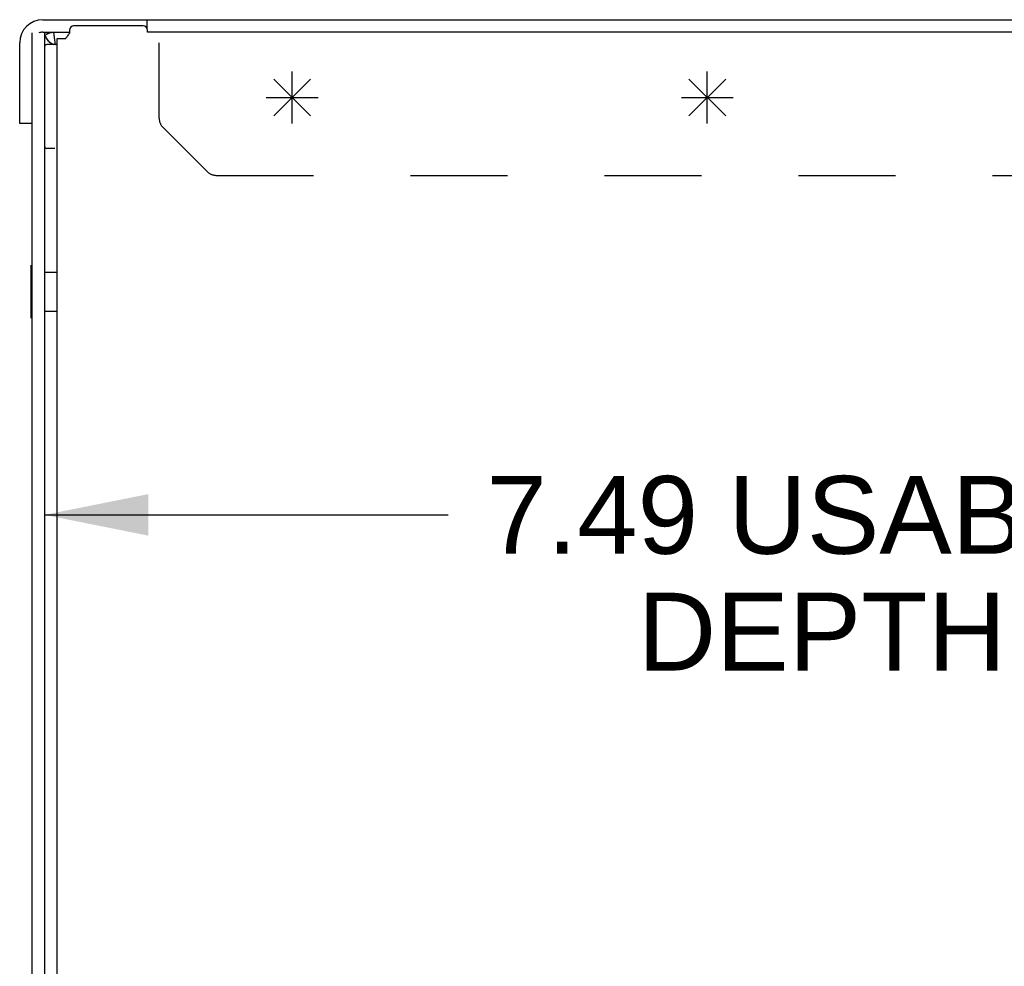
# Model space of a CAD drawing. Header units: inches. Extents: x 0 to 85, y 0 to 55.
# Tile 12 of 15: x 51.7 to 56.4, y 27.6 to 32.1. Entities that reach past the tile are written whole.
import ezdxf

# ---------------------------------------------------------------- set-up
doc = ezdxf.new("R2010")
doc.units = ezdxf.units.IN
doc.header["$LTSCALE"] = 4.675
doc.header["$MEASUREMENT"] = 0
doc.linetypes.add('HIDDEN', pattern=[0.2, 0.1, -0.1])
doc.layers.get('0').update_dxf_attribs({"linetype": 'CONTINUOUS'})
for name, color, linetype in [('02___PRT_ALL_AXES', 7, 'CONTINUOUS'), ('DEFAULT_2', 8, 'HIDDEN'), ('DIMENSIONS', 7, 'CONTINUOUS')]:
    doc.layers.add(name, color=color, linetype=linetype)
doc.styles.get("Standard").update_dxf_attribs({"font": 'arial.ttf'})
doc.dimstyles.new('DIMSTYLE_1', dxfattribs={"dimtxt": 0.375, "dimasz": 0.5, "dimexe": 0.09, "dimexo": 0.07, "dimgap": 0.0375, "dimtad": 0, "dimtih": 1, "dimtoh": 1, "dimzin": 4, "dimdsep": 46, "dimtxsty": 'Standard', "dimblk": '_FILLED', "dimblk1": '_FILLED', "dimblk2": '_FILLED', "dimcen": 0.09, "dimazin": 1, "dimtfac": 1, "dimtdec": 3, "dimtofl": 0, "dimtmove": 0, "dimatfit": 3, "dimldrblk": '_FILLED', "dimfxl": 1, "dimtolj": 1, "dimtzin": 4, "dimarcsym": 0})

# ---------------------------------------------------------------- blocks, each defined once
blk = doc.blocks.new('_FILLED')
at = {"color": 0, "linetype": 'ByBlock'}
blk.add_solid([(0, 0), (-1, 0.2), (-1, -0.2)], dxfattribs=at)
blk = doc.blocks.new('*D20')
at = {"layer": 'DIMENSIONS', "color": 2, "linetype": 'Continuous'}
for p, q in [((51.7757, 29.7597), (53.7196, 29.7597)), ((59.2657, 29.7597), (57.3219, 29.7597))]:
    blk.add_line(p, q, dxfattribs=at)
at = {"layer": 'DIMENSIONS', "color": 2, "linetype": 'Continuous', "xscale": 0.5, "yscale": 0.5, "zscale": 0.5, "rotation": 180}
blk.add_blockref('_FILLED', (51.7757, 29.7597), dxfattribs=at)
at = {"layer": 'DIMENSIONS', "color": 2, "linetype": 'Continuous', "xscale": 0.5, "yscale": 0.5, "zscale": 0.5}
blk.add_blockref('_FILLED', (59.2657, 29.7597), dxfattribs=at)
at = {"layer": 'DIMENSIONS', "color": 2, "linetype": 'Continuous', "insert": (55.5207, 29.9472), "char_height": 0.375, "width": 3.22723, "attachment_point": 2, "line_spacing_factor": 0.9}
blk.add_mtext('7.49 USABLE\\PDEPTH', dxfattribs=at)

msp = doc.modelspace()

# ---------------------------------------------------------------- linework, layer by layer
at = {"color": 3, "linetype": 'Continuous'}
for p, q in [((51.7677, 32.1456), (59.7237, 32.1456)), ((52.2507, 32.1156), (51.9157, 32.1156)), ((51.7157, 23.1431), (51.7157, 32.0831)), ((51.8179, 32.0843), (51.8081, 32.0832)), ((51.8957, 32.0956), (51.8957, 32.0804)), ((52.2707, 32.0856), (52.2707, 32.0956)), ((59.7237, 32.0856), (52.2707, 32.0856)), ((51.6557, 31.6456), (51.6557, 32.0336)), ((51.8357, 31.972), (51.8357, 32.0556)), ((51.8357, 32.0556), (51.8774, 32.0556)), ((51.8357, 23.6616), (51.8357, 31.5793))]:
    msp.add_line(p, q, dxfattribs=at)
at = {"color": 7, "linetype": 'Continuous'}
for p, q in [((52.2677, 32.1456), (52.2677, 32.106)), ((51.7677, 32.0856), (51.8957, 32.0856)), ((51.7757, 32.0856), (51.7757, 23.1431)), ((51.8179, 32.0843), (51.8268, 32.025)), ((51.801, 32.0363), (51.7957, 32.0417)), ((51.8357, 31.5793), (51.8357, 31.972)), ((51.7157, 31.6456), (51.6557, 31.6456)), ((51.7117, 30.7076), (51.7117, 30.9636)), ((51.7757, 30.9296), (51.8357, 30.9296)), ((51.7757, 30.7416), (51.8357, 30.7416))]:
    msp.add_line(p, q, dxfattribs=at)
at = {"color": 4, "linetype": 'Continuous'}
for p, q in [((52.9687, 31.6456), (52.9687, 31.8956)), ((54.9687, 31.6456), (54.9687, 31.8956)), ((52.8803, 31.6823), (53.0571, 31.859)), ((52.8803, 31.859), (53.0571, 31.6823)), ((54.8803, 31.6823), (55.0571, 31.859)), ((54.8803, 31.859), (55.0571, 31.6823)), ((52.8437, 31.7706), (53.0937, 31.7706)), ((54.8437, 31.7706), (55.0937, 31.7706))]:
    msp.add_line(p, q, dxfattribs=at)
at = {"color": 3, "linetype": 'Continuous'}
for points in [[(51.787, 32.0822), (51.7767, 32.0821), (51.7762, 32.0821)], [(51.8081, 32.0832), (51.7976, 32.0825), (51.787, 32.0822)], [(51.8774, 32.0556), (51.8799, 32.0584), (51.882, 32.0609), (51.8838, 32.0634), (51.8855, 32.0657), (51.8871, 32.068), (51.8903, 32.0728)], [(51.8903, 32.0728), (51.8921, 32.0753), (51.8939, 32.0779), (51.8957, 32.0804)]]:
    msp.add_lwpolyline(points, dxfattribs=at)
at = {"color": 7, "linetype": 'Continuous'}
for points in [[(51.7838, 32.0588), (51.7796, 32.0679), (51.7786, 32.0711)], [(51.7957, 32.0417), (51.7948, 32.0428), (51.789, 32.0503), (51.7838, 32.0588)], [(51.821, 32.0251), (51.8147, 32.027), (51.8078, 32.0308), (51.801, 32.0363)]]:
    msp.add_lwpolyline(points, dxfattribs=at)
at = {"color": 3, "linetype": 'Continuous'}
for centre, radius, start, end in [((51.7677, 32.0336), 0.112, 90, 180), ((51.9157, 32.0956), 0.02, 90, 180), ((52.2507, 32.0956), 0.02, 0, 90), ((51.8357, 31.9656), 0.12, 98.5275, 116.5748)]:
    msp.add_arc(centre, radius, start, end, dxfattribs=at)
at = {"color": 7, "linetype": 'Continuous'}
for centre, radius, start, end in [((51.7677, 32.0336), 0.052, 90, 112.5), ((51.7857, 32.0156), 0.01, 90, 180), ((51.8357, 31.9656), 0.06, 90, 98.5275), ((51.7857, 31.5356), 0.01, 180, 270)]:
    msp.add_arc(centre, radius, start, end, dxfattribs=at)
at = {"layer": '02___PRT_ALL_AXES', "color": 7, "linetype": 'Continuous'}
for p, q in [((51.8257, 32.0256), (51.7857, 32.0256)), ((51.8257, 31.5256), (51.7857, 31.5256))]:
    msp.add_line(p, q, dxfattribs=at)
at = {"layer": 'DEFAULT_2', "color": 8, "linetype": 'HIDDEN'}
for p, q in [((52.3273, 31.6717), (52.3273, 32.0336)), ((52.3457, 31.6272), (52.5588, 31.4141)), ((52.6034, 31.3956), (59.6557, 31.3956))]:
    msp.add_line(p, q, dxfattribs=at)
for centre, start, end in [((52.3903, 31.6717), 180, 225), ((52.6034, 31.4586), 225, 270)]:
    msp.add_arc(centre, 0.063, start, end, dxfattribs=at)

# ---------------------------------------------------------------- dimensions: what is measured, and where the dimension line sits
at = {"layer": 'DIMENSIONS', "color": 2, "linetype": 'Continuous'}
dim = msp.add_linear_dim(base=(59.2657, 29.7597), p1=(51.7757, 31.9606), p2=(59.2657, 30.8956), text='<> USABLE\\PDEPTH', dimstyle='DIMSTYLE_1', dxfattribs=at)
dim.commit()
dim.dimension.update_dxf_attribs({"geometry": '*D20', "text_midpoint": (55.5207, 29.4785), "dimtype": 160})

doc.saveas('drawing.dxf')
